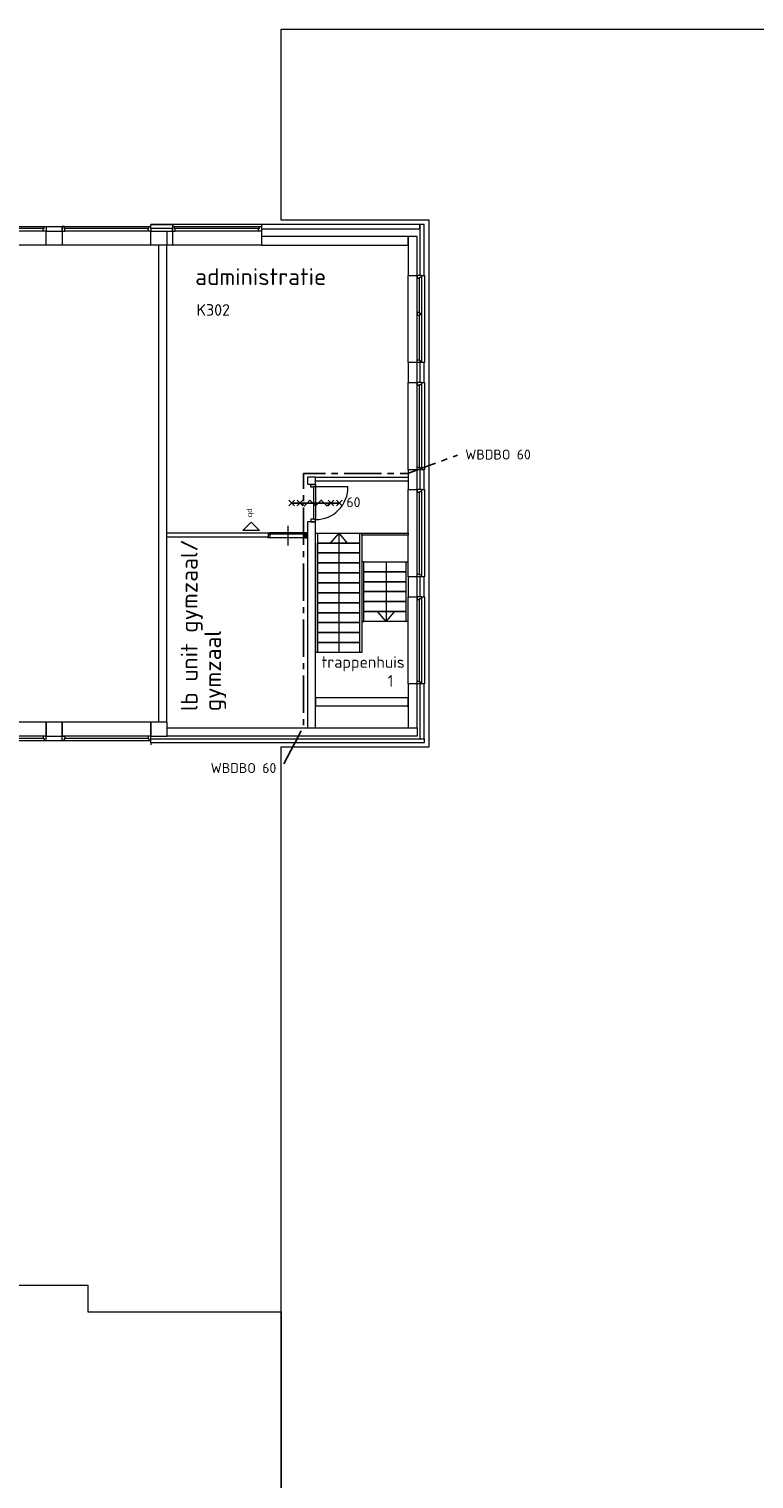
# Model space of a CAD drawing. Header units: millimetres. Extents: x -126050 to 29524, y -41406 to 36511.
# Tile 4 of 14: x -107838 to -89625, y 96 to 36511. Entities that reach past the tile are written whole.
import ezdxf

# ---------------------------------------------------------------- set-up
doc = ezdxf.new("R2010")
doc.units = ezdxf.units.MM
doc.header["$LTSCALE"] = 100
doc.linetypes.add('B0202', pattern=[28.125, 18.75, -3.125, 3.125, -3.125])
doc.layers.add('AL32----_Binnenkoz', color=7, linetype='Continuous', lineweight=5)
doc.layers.add('None', color=7, linetype='Continuous', lineweight=5)
for name, color, linetype in [('AL65_BEVEILIGING', 1, 'Continuous'), ('AT1A_TEKST', 2, 'Continuous'), ('br.compartimentering', 4, 'B0202')]:
    doc.layers.add(name, color=color, linetype=linetype)
doc.styles.add('03_100', font='isocpeur.ttf')
doc.styles.add('Tekton Plus Regular', font='isocpeur.ttf')

# ---------------------------------------------------------------- blocks, each defined once
blk = doc.blocks.new('Group')
at = {"color": 8, "linetype": 'Continuous', "lineweight": 5}
blk.add_wipeout([(-37214, 7805), (-56383, 7805), (-56383, 5720), (-56169, 5720), (-37214, 5720)], dxfattribs=at).dxf.layer = 'None'
at = {"layer": 'None', "color": 8, "linetype": 'Continuous', "lineweight": 5}
blk.add_lwpolyline([(-37214, 7805), (-56383, 7805), (-56383, 5720), (-56169, 5720), (-37214, 5720)], close=True, dxfattribs=at)
at = {"color": 8, "linetype": 'Continuous', "lineweight": 15}
for points in [[(-38289, 7805), (-38214, 7805), (-38214, 5720), (-38289, 5720)], [(-37289, 7805), (-37214, 7805), (-37214, 5720), (-37289, 5720)]]:
    blk.add_wipeout(points, dxfattribs=at).dxf.layer = 'None'
at = {"layer": 'None', "color": 8, "linetype": 'Continuous', "lineweight": 15}
for points in [[(-38289, 7805), (-38214, 7805), (-38214, 5720), (-38289, 5720)], [(-37289, 7805), (-37214, 7805), (-37214, 5720), (-37289, 5720)]]:
    blk.add_lwpolyline(points, close=True, dxfattribs=at)
at = {"color": 8, "linetype": 'Continuous', "lineweight": 5}
blk.add_wipeout([(-56469, 9008), (-55969, 9008), (-55969, 21808), (-39859, 21808), (-39859, 8105), (-37214, 8105), (-36914, 8105), (-36914, 7805), (-36914, 7435), (-32059, 7435), (-32059, 4222), (-32059, -3230), (-39014, -3230), (-39014, -3235), (-39014, -3530), (-53424, -3530), (-53424, -3230), (-53276, -3230), (-53276, -515), (-53414, -515), (-53414, 5720), (-56346, 5720), (-56383, 5720), (-56383, 7805), (-56346, 7805), (-56346, 7808), (-56469, 7808)], dxfattribs=at).dxf.layer = 'None'
at = {"layer": 'None', "color": 8, "linetype": 'Continuous', "lineweight": 5}
blk.add_lwpolyline([(-39859, 8105), (-37214, 8105), (-36914, 8105), (-36914, 7805), (-36914, 7435), (-32059, 7435), (-32059, 4222), (-32059, -3230)], dxfattribs=at)
blk = doc.blocks.new('Group-2')
at = {"layer": 'None', "color": 140, "linetype": 'Continuous', "lineweight": 15}
for q in [(-30831, 26730), (-30392, 26730)]:
    blk.add_line((-30612, 26990), q, dxfattribs=at)
blk = doc.blocks.new('Group-3')
at = {"layer": 'None', "color": 140, "linetype": 'Continuous', "lineweight": 15}
for q in [(-29641, 25030), (-29202, 25030)]:
    blk.add_line((-29422, 24769), q, dxfattribs=at)
blk = doc.blocks.new('Group-4')
at = {"color": 8, "linetype": 'Continuous', "lineweight": 5}
for points in [[(-31144, 26990), (-30079, 26990), (-30079, 26740), (-31144, 26740)], [(-29979, 26269), (-30029, 26269), (-30029, 24769), (-29979, 24769)]]:
    blk.add_wipeout(points, dxfattribs=at).dxf.layer = 'None'
at = {"layer": 'None', "color": 8, "linetype": 'Continuous', "lineweight": 5}
blk.add_line((-30612, 26990), (-30612, 23990), dxfattribs=at)
for points in [[(-31144, 26990), (-30079, 26990), (-30079, 26740), (-31144, 26740)], [(-29979, 26269), (-30029, 26269), (-30029, 24769), (-29979, 24769)]]:
    blk.add_lwpolyline(points, close=True, dxfattribs=at)
at = {"layer": 'None', "color": 7}
blk.add_blockref('Group-2', (0, 0), dxfattribs=at)
at = {"color": 8, "linetype": 'Continuous', "lineweight": 5}
for points in [[(-31194, 26990), (-31144, 26990), (-31144, 23990), (-31194, 23990)], [(-29981, 25019), (-28916, 25019), (-28916, 24769), (-29981, 24769)]]:
    blk.add_wipeout(points, dxfattribs=at).dxf.layer = 'None'
at = {"layer": 'None', "color": 8, "linetype": 'Continuous', "lineweight": 5}
blk.add_line((-29422, 26269), (-29422, 24769), dxfattribs=at)
for points in [[(-31194, 26990), (-31144, 26990), (-31144, 23990), (-31194, 23990)], [(-31144, 26740), (-30079, 26740), (-30079, 26490), (-31144, 26490)], [(-31144, 26490), (-30079, 26490), (-30079, 26240), (-31144, 26240)], [(-31144, 26240), (-30079, 26240), (-30079, 25990), (-31144, 25990)], [(-31144, 25990), (-30079, 25990), (-30079, 25740), (-31144, 25740)], [(-31144, 25740), (-30079, 25740), (-30079, 25490), (-31144, 25490)], [(-31144, 25490), (-30079, 25490), (-30079, 25240), (-31144, 25240)], [(-31144, 25240), (-30079, 25240), (-30079, 24990), (-31144, 24990)], [(-31144, 24990), (-30079, 24990), (-30079, 24740), (-31144, 24740)], [(-29981, 25019), (-28916, 25019), (-28916, 24769), (-29981, 24769)], [(-31144, 24740), (-30079, 24740), (-30079, 24490), (-31144, 24490)], [(-31144, 24490), (-30079, 24490), (-30079, 24240), (-31144, 24240)], [(-31144, 24240), (-30079, 24240), (-30079, 23990), (-31144, 23990)]]:
    blk.add_lwpolyline(points, close=True, dxfattribs=at)
at = {"layer": 'None', "color": 7}
blk.add_blockref('Group-3', (0, 0), dxfattribs=at)
at = {"color": 8, "linetype": 'Continuous', "lineweight": 5}
blk.add_wipeout([(-30079, 26990), (-30029, 26990), (-30029, 23990), (-30079, 23990)], dxfattribs=at).dxf.layer = 'None'
at = {"layer": 'None', "color": 8, "linetype": 'Continuous', "lineweight": 5}
for points in [[(-30079, 26990), (-30029, 26990), (-30029, 23990), (-30079, 23990)], [(-29981, 26269), (-28916, 26269), (-28916, 26019), (-29981, 26019)], [(-29981, 26019), (-28916, 26019), (-28916, 25769), (-29981, 25769)], [(-29981, 25769), (-28916, 25769), (-28916, 25519), (-29981, 25519)], [(-29981, 25519), (-28916, 25519), (-28916, 25269), (-29981, 25269)], [(-29981, 25269), (-28916, 25269), (-28916, 25019), (-29981, 25019)]]:
    blk.add_lwpolyline(points, close=True, dxfattribs=at)
at = {"color": 8, "linetype": 'Continuous', "lineweight": 5}
blk.add_wipeout([(-28916, 26268), (-28864, 26268), (-28864, 24769), (-28916, 24769)], dxfattribs=at).dxf.layer = 'None'
at = {"layer": 'None', "color": 8, "linetype": 'Continuous', "lineweight": 5}
blk.add_lwpolyline([(-28916, 26268), (-28864, 26268), (-28864, 24769), (-28916, 24769)], close=True, dxfattribs=at)
blk = doc.blocks.new('Group-16')
at = {"color": 8, "linetype": 'Continuous', "lineweight": 5}
blk.add_wipeout([(-40194, 34688), (-37964, 34688), (-37964, 34574), (-40194, 34574)], dxfattribs=at).dxf.layer = 'None'
at = {"layer": 'None', "color": 8, "linetype": 'Continuous', "lineweight": 5}
blk.add_lwpolyline([(-40194, 34688), (-37964, 34688), (-37964, 34574), (-40194, 34574)], close=True, dxfattribs=at)
at = {"color": 8, "linetype": 'Continuous', "lineweight": 5}
blk.add_wipeout([(-40194, 34688), (-37964, 34688), (-37964, 34574), (-40194, 34574)], dxfattribs=at).dxf.layer = 'None'
at = {"layer": 'None', "color": 8, "linetype": 'Continuous', "lineweight": 5}
blk.add_lwpolyline([(-40194, 34688), (-37964, 34688), (-37964, 34574), (-40194, 34574)], close=True, dxfattribs=at)
at = {"color": 140, "linetype": 'Continuous', "lineweight": 15}
for points in [[(-40194, 34688), (-40194, 34574), (-40126, 34574), (-40126, 34638), (-40146, 34638), (-40146, 34688)], [(-37964, 34688), (-37964, 34574), (-38033, 34574), (-38033, 34638), (-38012, 34638), (-38012, 34688)]]:
    blk.add_wipeout(points, dxfattribs=at).dxf.layer = 'None'
at = {"layer": 'None', "color": 8, "linetype": 'Continuous', "lineweight": 5}
blk.add_line((-38033, 34638), (-40146, 34638), dxfattribs=at)
at = {"layer": 'None', "color": 140, "linetype": 'Continuous', "lineweight": 15}
for points in [[(-40194, 34688), (-40194, 34574), (-40126, 34574), (-40126, 34638), (-40146, 34638), (-40146, 34688)], [(-37964, 34688), (-37964, 34574), (-38033, 34574), (-38033, 34638), (-38012, 34638), (-38012, 34688)]]:
    blk.add_lwpolyline(points, close=True, dxfattribs=at)
blk = doc.blocks.new('Group-17')
at = {"color": 8, "linetype": 'Continuous', "lineweight": 5}
blk.add_wipeout([(-40194, 34688), (-37964, 34688), (-37964, 34220), (-40194, 34220)], dxfattribs=at).dxf.layer = 'None'
at = {"layer": 'None', "color": 8, "linetype": 'Continuous', "lineweight": 5}
blk.add_lwpolyline([(-40194, 34688), (-37964, 34688), (-37964, 34220), (-40194, 34220)], close=True, dxfattribs=at)
at = {"color": 140, "linetype": 'Continuous', "lineweight": 15}
blk.add_wipeout([(-40599, 34573), (-40194, 34573), (-40194, 34220), (-40599, 34220)], dxfattribs=at).dxf.layer = 'None'
at = {"layer": 'None', "color": 140, "linetype": 'Continuous', "lineweight": 15}
blk.add_lwpolyline([(-40599, 34573), (-40194, 34573), (-40194, 34220), (-40599, 34220)], close=True, dxfattribs=at)
at = {"layer": 'None', "color": 7}
blk.add_blockref('Group-16', (0, 0), dxfattribs=at)
at = {"layer": 'None', "color": 140, "linetype": 'Continuous', "lineweight": 15}
blk.add_line((-40599, 34687), (-40194, 34687), dxfattribs=at)
blk = doc.blocks.new('Group-18')
at = {"color": 8, "linetype": 'Continuous', "lineweight": 5}
blk.add_wipeout([(-37559, 34688), (-35329, 34688), (-35329, 34574), (-37559, 34574)], dxfattribs=at).dxf.layer = 'None'
at = {"layer": 'None', "color": 8, "linetype": 'Continuous', "lineweight": 5}
blk.add_lwpolyline([(-37559, 34688), (-35329, 34688), (-35329, 34574), (-37559, 34574)], close=True, dxfattribs=at)
at = {"color": 8, "linetype": 'Continuous', "lineweight": 5}
blk.add_wipeout([(-37559, 34688), (-35329, 34688), (-35329, 34574), (-37559, 34574)], dxfattribs=at).dxf.layer = 'None'
at = {"layer": 'None', "color": 8, "linetype": 'Continuous', "lineweight": 5}
blk.add_lwpolyline([(-37559, 34688), (-35329, 34688), (-35329, 34574), (-37559, 34574)], close=True, dxfattribs=at)
at = {"color": 140, "linetype": 'Continuous', "lineweight": 15}
for points in [[(-37559, 34688), (-37559, 34574), (-37491, 34574), (-37491, 34638), (-37511, 34638), (-37511, 34688)], [(-35329, 34688), (-35329, 34574), (-35398, 34574), (-35398, 34638), (-35377, 34638), (-35377, 34688)]]:
    blk.add_wipeout(points, dxfattribs=at).dxf.layer = 'None'
at = {"layer": 'None', "color": 8, "linetype": 'Continuous', "lineweight": 5}
blk.add_line((-35398, 34638), (-37511, 34638), dxfattribs=at)
at = {"layer": 'None', "color": 140, "linetype": 'Continuous', "lineweight": 15}
for points in [[(-37559, 34688), (-37559, 34574), (-37491, 34574), (-37491, 34638), (-37511, 34638), (-37511, 34688)], [(-35329, 34688), (-35329, 34574), (-35398, 34574), (-35398, 34638), (-35377, 34638), (-35377, 34688)]]:
    blk.add_lwpolyline(points, close=True, dxfattribs=at)
blk = doc.blocks.new('Group-19')
at = {"color": 8, "linetype": 'Continuous', "lineweight": 5}
blk.add_wipeout([(-37559, 34688), (-35329, 34688), (-35329, 34220), (-37559, 34220)], dxfattribs=at).dxf.layer = 'None'
at = {"layer": 'None', "color": 8, "linetype": 'Continuous', "lineweight": 5}
blk.add_lwpolyline([(-37559, 34688), (-35329, 34688), (-35329, 34220), (-37559, 34220)], close=True, dxfattribs=at)
at = {"color": 140, "linetype": 'Continuous', "lineweight": 15}
blk.add_wipeout([(-37964, 34573), (-37559, 34573), (-37559, 34220), (-37964, 34220)], dxfattribs=at).dxf.layer = 'None'
at = {"layer": 'None', "color": 140, "linetype": 'Continuous', "lineweight": 15}
blk.add_lwpolyline([(-37964, 34573), (-37559, 34573), (-37559, 34220), (-37964, 34220)], close=True, dxfattribs=at)
at = {"layer": 'None', "color": 7}
blk.add_blockref('Group-18', (0, 0), dxfattribs=at)
at = {"layer": 'None', "color": 140, "linetype": 'Continuous', "lineweight": 15}
blk.add_line((-37964, 34687), (-37559, 34687), dxfattribs=at)
blk = doc.blocks.new('Group-31')
at = {"color": 8, "linetype": 'Continuous', "lineweight": 5}
blk.add_wipeout([(-40194, 21778), (-37964, 21778), (-37964, 21892), (-40194, 21892)], dxfattribs=at).dxf.layer = 'None'
at = {"layer": 'None', "color": 8, "linetype": 'Continuous', "lineweight": 5}
blk.add_lwpolyline([(-40194, 21778), (-37964, 21778), (-37964, 21892), (-40194, 21892)], close=True, dxfattribs=at)
at = {"color": 8, "linetype": 'Continuous', "lineweight": 5}
blk.add_wipeout([(-40194, 21778), (-37964, 21778), (-37964, 21892), (-40194, 21892)], dxfattribs=at).dxf.layer = 'None'
at = {"layer": 'None', "color": 8, "linetype": 'Continuous', "lineweight": 5}
blk.add_lwpolyline([(-40194, 21778), (-37964, 21778), (-37964, 21892), (-40194, 21892)], close=True, dxfattribs=at)
at = {"color": 140, "linetype": 'Continuous', "lineweight": 15}
for points in [[(-40194, 21778), (-40194, 21892), (-40126, 21892), (-40126, 21828), (-40146, 21828), (-40146, 21778)], [(-37964, 21778), (-37964, 21892), (-38033, 21892), (-38033, 21828), (-38012, 21828), (-38012, 21778)]]:
    blk.add_wipeout(points, dxfattribs=at).dxf.layer = 'None'
at = {"layer": 'None', "color": 8, "linetype": 'Continuous', "lineweight": 5}
blk.add_line((-38033, 21828), (-40146, 21828), dxfattribs=at)
at = {"layer": 'None', "color": 140, "linetype": 'Continuous', "lineweight": 15}
for points in [[(-40194, 21778), (-40194, 21892), (-40126, 21892), (-40126, 21828), (-40146, 21828), (-40146, 21778)], [(-37964, 21778), (-37964, 21892), (-38033, 21892), (-38033, 21828), (-38012, 21828), (-38012, 21778)]]:
    blk.add_lwpolyline(points, close=True, dxfattribs=at)
blk = doc.blocks.new('Group-32')
at = {"color": 8, "linetype": 'Continuous', "lineweight": 5}
blk.add_wipeout([(-40194, 21778), (-37964, 21778), (-37964, 22245), (-40194, 22245)], dxfattribs=at).dxf.layer = 'None'
at = {"layer": 'None', "color": 8, "linetype": 'Continuous', "lineweight": 5}
blk.add_lwpolyline([(-40194, 21778), (-37964, 21778), (-37964, 22245), (-40194, 22245)], close=True, dxfattribs=at)
at = {"color": 140, "linetype": 'Continuous', "lineweight": 15}
blk.add_wipeout([(-40599, 21892), (-40194, 21892), (-40194, 22245), (-40599, 22245)], dxfattribs=at).dxf.layer = 'None'
at = {"layer": 'None', "color": 140, "linetype": 'Continuous', "lineweight": 15}
blk.add_lwpolyline([(-40599, 21892), (-40194, 21892), (-40194, 22245), (-40599, 22245)], close=True, dxfattribs=at)
at = {"layer": 'None', "color": 7}
blk.add_blockref('Group-31', (0, 0), dxfattribs=at)
at = {"layer": 'None', "color": 140, "linetype": 'Continuous', "lineweight": 15}
blk.add_line((-40599, 21778), (-40194, 21778), dxfattribs=at)
blk = doc.blocks.new('Group-33')
at = {"color": 8, "linetype": 'Continuous', "lineweight": 5}
blk.add_wipeout([(-37559, 21778), (-35329, 21778), (-35329, 21892), (-37559, 21892)], dxfattribs=at).dxf.layer = 'None'
at = {"layer": 'None', "color": 8, "linetype": 'Continuous', "lineweight": 5}
blk.add_lwpolyline([(-37559, 21778), (-35329, 21778), (-35329, 21892), (-37559, 21892)], close=True, dxfattribs=at)
at = {"color": 8, "linetype": 'Continuous', "lineweight": 5}
blk.add_wipeout([(-37559, 21778), (-35329, 21778), (-35329, 21892), (-37559, 21892)], dxfattribs=at).dxf.layer = 'None'
at = {"layer": 'None', "color": 8, "linetype": 'Continuous', "lineweight": 5}
blk.add_lwpolyline([(-37559, 21778), (-35329, 21778), (-35329, 21892), (-37559, 21892)], close=True, dxfattribs=at)
at = {"color": 140, "linetype": 'Continuous', "lineweight": 15}
for points in [[(-37559, 21778), (-37559, 21892), (-37491, 21892), (-37491, 21828), (-37511, 21828), (-37511, 21778)], [(-35329, 21778), (-35329, 21892), (-35398, 21892), (-35398, 21828), (-35377, 21828), (-35377, 21778)]]:
    blk.add_wipeout(points, dxfattribs=at).dxf.layer = 'None'
at = {"layer": 'None', "color": 8, "linetype": 'Continuous', "lineweight": 5}
blk.add_line((-35398, 21828), (-37511, 21828), dxfattribs=at)
at = {"layer": 'None', "color": 140, "linetype": 'Continuous', "lineweight": 15}
for points in [[(-37559, 21778), (-37559, 21892), (-37491, 21892), (-37491, 21828), (-37511, 21828), (-37511, 21778)], [(-35329, 21778), (-35329, 21892), (-35398, 21892), (-35398, 21828), (-35377, 21828), (-35377, 21778)]]:
    blk.add_lwpolyline(points, close=True, dxfattribs=at)
blk = doc.blocks.new('Group-34')
at = {"color": 8, "linetype": 'Continuous', "lineweight": 5}
blk.add_wipeout([(-37559, 21778), (-35329, 21778), (-35329, 22245), (-37559, 22245)], dxfattribs=at).dxf.layer = 'None'
at = {"layer": 'None', "color": 8, "linetype": 'Continuous', "lineweight": 5}
blk.add_lwpolyline([(-37559, 21778), (-35329, 21778), (-35329, 22245), (-37559, 22245)], close=True, dxfattribs=at)
at = {"color": 140, "linetype": 'Continuous', "lineweight": 15}
blk.add_wipeout([(-37964, 21892), (-37559, 21892), (-37559, 22245), (-37964, 22245)], dxfattribs=at).dxf.layer = 'None'
at = {"layer": 'None', "color": 140, "linetype": 'Continuous', "lineweight": 15}
blk.add_lwpolyline([(-37964, 21892), (-37559, 21892), (-37559, 22245), (-37964, 22245)], close=True, dxfattribs=at)
at = {"layer": 'None', "color": 7}
blk.add_blockref('Group-33', (0, 0), dxfattribs=at)
at = {"layer": 'None', "color": 140, "linetype": 'Continuous', "lineweight": 15}
blk.add_line((-37964, 21778), (-37559, 21778), dxfattribs=at)
blk = doc.blocks.new('Group-35')
at = {"color": 140, "linetype": 'Continuous', "lineweight": 15}
blk.add_wipeout([(-35329, 21892), (-34924, 21892), (-34924, 22245), (-35329, 22245)], dxfattribs=at).dxf.layer = 'None'
at = {"layer": 'None', "color": 140, "linetype": 'Continuous', "lineweight": 15}
blk.add_lwpolyline([(-35329, 21892), (-34924, 21892), (-34924, 22245), (-35329, 22245)], close=True, dxfattribs=at)
blk = doc.blocks.new('Group-36')
at = {"color": 8, "linetype": 'Continuous', "lineweight": 5}
blk.add_wipeout([(-34784, 34688), (-32554, 34688), (-32554, 34574), (-34784, 34574)], dxfattribs=at).dxf.layer = 'None'
at = {"layer": 'None', "color": 8, "linetype": 'Continuous', "lineweight": 5}
blk.add_lwpolyline([(-34784, 34688), (-32554, 34688), (-32554, 34574), (-34784, 34574)], close=True, dxfattribs=at)
at = {"color": 8, "linetype": 'Continuous', "lineweight": 5}
blk.add_wipeout([(-34784, 34688), (-32554, 34688), (-32554, 34574), (-34784, 34574)], dxfattribs=at).dxf.layer = 'None'
at = {"layer": 'None', "color": 8, "linetype": 'Continuous', "lineweight": 5}
blk.add_lwpolyline([(-34784, 34688), (-32554, 34688), (-32554, 34574), (-34784, 34574)], close=True, dxfattribs=at)
at = {"color": 140, "linetype": 'Continuous', "lineweight": 15}
for points in [[(-34784, 34688), (-34784, 34574), (-34716, 34574), (-34716, 34638), (-34736, 34638), (-34736, 34688)], [(-32554, 34688), (-32554, 34574), (-32623, 34574), (-32623, 34638), (-32602, 34638), (-32602, 34688)]]:
    blk.add_wipeout(points, dxfattribs=at).dxf.layer = 'None'
at = {"layer": 'None', "color": 8, "linetype": 'Continuous', "lineweight": 5}
blk.add_line((-32623, 34638), (-34736, 34638), dxfattribs=at)
at = {"layer": 'None', "color": 140, "linetype": 'Continuous', "lineweight": 15}
for points in [[(-34784, 34688), (-34784, 34574), (-34716, 34574), (-34716, 34638), (-34736, 34638), (-34736, 34688)], [(-32554, 34688), (-32554, 34574), (-32623, 34574), (-32623, 34638), (-32602, 34638), (-32602, 34688)]]:
    blk.add_lwpolyline(points, close=True, dxfattribs=at)
blk = doc.blocks.new('Group-37')
at = {"color": 8, "linetype": 'Continuous', "lineweight": 5}
blk.add_wipeout([(-28864, 33460), (-28458, 33460), (-28458, 31270), (-28864, 31270)], dxfattribs=at).dxf.layer = 'None'
at = {"layer": 'None', "color": 8, "linetype": 'Continuous', "lineweight": 5}
blk.add_lwpolyline([(-28864, 33460), (-28458, 33460), (-28458, 31270), (-28864, 31270)], close=True, dxfattribs=at)
at = {"color": 8, "linetype": 'Continuous', "lineweight": 5}
blk.add_wipeout([(-28644, 33460), (-28530, 33460), (-28530, 31270), (-28644, 31270)], dxfattribs=at).dxf.layer = 'None'
at = {"layer": 'None', "color": 8, "linetype": 'Continuous', "lineweight": 5}
blk.add_lwpolyline([(-28644, 33460), (-28530, 33460), (-28530, 31270), (-28644, 31270)], close=True, dxfattribs=at)
at = {"color": 8, "linetype": 'Continuous', "lineweight": 5}
blk.add_wipeout([(-28644, 33460), (-28530, 33460), (-28530, 31270), (-28644, 31270)], dxfattribs=at).dxf.layer = 'None'
at = {"layer": 'None', "color": 8, "linetype": 'Continuous', "lineweight": 5}
blk.add_lwpolyline([(-28644, 33460), (-28530, 33460), (-28530, 31270), (-28644, 31270)], close=True, dxfattribs=at)
at = {"color": 140, "linetype": 'Continuous', "lineweight": 15}
for points in [[(-28530, 33460), (-28644, 33460), (-28644, 33393), (-28580, 33393), (-28580, 33413), (-28530, 33413)], [(-28530, 31270), (-28644, 31270), (-28644, 31337), (-28580, 31337), (-28580, 31317), (-28530, 31317)]]:
    blk.add_wipeout(points, dxfattribs=at).dxf.layer = 'None'
at = {"layer": 'None', "color": 8, "linetype": 'Continuous', "lineweight": 5}
blk.add_line((-28580, 31337), (-28580, 33413), dxfattribs=at)
at = {"layer": 'None', "color": 140, "linetype": 'Continuous', "lineweight": 15}
for points in [[(-28530, 33460), (-28644, 33460), (-28644, 33393), (-28580, 33393), (-28580, 33413), (-28530, 33413)], [(-28530, 31270), (-28644, 31270), (-28644, 31337), (-28580, 31337), (-28580, 31317), (-28530, 31317)]]:
    blk.add_lwpolyline(points, close=True, dxfattribs=at)
at = {"color": 140, "linetype": 'Continuous', "lineweight": 15}
blk.add_wipeout([(-28530, 32480), (-28530, 32507), (-28580, 32507), (-28580, 32527), (-28644, 32527), (-28644, 32460), (-28580, 32460), (-28580, 32480)], dxfattribs=at).dxf.layer = 'None'
at = {"layer": 'None', "color": 140, "linetype": 'Continuous', "lineweight": 15}
blk.add_lwpolyline([(-28530, 32480), (-28530, 32507), (-28580, 32507), (-28580, 32527), (-28644, 32527), (-28644, 32460), (-28580, 32460), (-28580, 32480)], close=True, dxfattribs=at)
blk = doc.blocks.new('Group-38')
at = {"color": 8, "linetype": 'Continuous', "lineweight": 5}
blk.add_wipeout([(-28644, 30770), (-28530, 30770), (-28530, 28580), (-28644, 28580)], dxfattribs=at).dxf.layer = 'None'
at = {"layer": 'None', "color": 8, "linetype": 'Continuous', "lineweight": 5}
blk.add_lwpolyline([(-28644, 30770), (-28530, 30770), (-28530, 28580), (-28644, 28580)], close=True, dxfattribs=at)
at = {"color": 8, "linetype": 'Continuous', "lineweight": 5}
blk.add_wipeout([(-28644, 30770), (-28530, 30770), (-28530, 28580), (-28644, 28580)], dxfattribs=at).dxf.layer = 'None'
at = {"layer": 'None', "color": 8, "linetype": 'Continuous', "lineweight": 5}
blk.add_lwpolyline([(-28644, 30770), (-28530, 30770), (-28530, 28580), (-28644, 28580)], close=True, dxfattribs=at)
at = {"color": 140, "linetype": 'Continuous', "lineweight": 15}
for points in [[(-28530, 30770), (-28644, 30770), (-28644, 30703), (-28580, 30703), (-28580, 30723), (-28530, 30723)], [(-28530, 28580), (-28644, 28580), (-28644, 28647), (-28580, 28647), (-28580, 28627), (-28530, 28627)]]:
    blk.add_wipeout(points, dxfattribs=at).dxf.layer = 'None'
at = {"layer": 'None', "color": 8, "linetype": 'Continuous', "lineweight": 5}
blk.add_line((-28580, 28647), (-28580, 30723), dxfattribs=at)
at = {"layer": 'None', "color": 140, "linetype": 'Continuous', "lineweight": 15}
for points in [[(-28530, 30770), (-28644, 30770), (-28644, 30703), (-28580, 30703), (-28580, 30723), (-28530, 30723)], [(-28530, 28580), (-28644, 28580), (-28644, 28647), (-28580, 28647), (-28580, 28627), (-28530, 28627)]]:
    blk.add_lwpolyline(points, close=True, dxfattribs=at)
blk = doc.blocks.new('Group-39')
at = {"color": 8, "linetype": 'Continuous', "lineweight": 5}
blk.add_wipeout([(-28864, 30770), (-28458, 30770), (-28458, 28580), (-28864, 28580)], dxfattribs=at).dxf.layer = 'None'
at = {"layer": 'None', "color": 8, "linetype": 'Continuous', "lineweight": 5}
blk.add_lwpolyline([(-28864, 30770), (-28458, 30770), (-28458, 28580), (-28864, 28580)], close=True, dxfattribs=at)
at = {"layer": 'None', "color": 7}
blk.add_blockref('Group-38', (0, 0), dxfattribs=at)
blk = doc.blocks.new('Group-40')
at = {"color": 8, "linetype": 'Continuous', "lineweight": 5}
blk.add_wipeout([(-28644, 28080), (-28530, 28080), (-28530, 25890), (-28644, 25890)], dxfattribs=at).dxf.layer = 'None'
at = {"layer": 'None', "color": 8, "linetype": 'Continuous', "lineweight": 5}
blk.add_lwpolyline([(-28644, 28080), (-28530, 28080), (-28530, 25890), (-28644, 25890)], close=True, dxfattribs=at)
at = {"color": 8, "linetype": 'Continuous', "lineweight": 5}
blk.add_wipeout([(-28644, 28080), (-28530, 28080), (-28530, 25890), (-28644, 25890)], dxfattribs=at).dxf.layer = 'None'
at = {"layer": 'None', "color": 8, "linetype": 'Continuous', "lineweight": 5}
blk.add_lwpolyline([(-28644, 28080), (-28530, 28080), (-28530, 25890), (-28644, 25890)], close=True, dxfattribs=at)
at = {"color": 140, "linetype": 'Continuous', "lineweight": 15}
for points in [[(-28530, 28080), (-28644, 28080), (-28644, 28013), (-28580, 28013), (-28580, 28033), (-28530, 28033)], [(-28530, 25890), (-28644, 25890), (-28644, 25957), (-28580, 25957), (-28580, 25937), (-28530, 25937)]]:
    blk.add_wipeout(points, dxfattribs=at).dxf.layer = 'None'
at = {"layer": 'None', "color": 8, "linetype": 'Continuous', "lineweight": 5}
blk.add_line((-28580, 25957), (-28580, 28033), dxfattribs=at)
at = {"layer": 'None', "color": 140, "linetype": 'Continuous', "lineweight": 15}
for points in [[(-28530, 28080), (-28644, 28080), (-28644, 28013), (-28580, 28013), (-28580, 28033), (-28530, 28033)], [(-28530, 25890), (-28644, 25890), (-28644, 25957), (-28580, 25957), (-28580, 25937), (-28530, 25937)]]:
    blk.add_lwpolyline(points, close=True, dxfattribs=at)
blk = doc.blocks.new('Group-41')
at = {"color": 8, "linetype": 'Continuous', "lineweight": 5}
blk.add_wipeout([(-28864, 28080), (-28458, 28080), (-28458, 25890), (-28864, 25890)], dxfattribs=at).dxf.layer = 'None'
at = {"layer": 'None', "color": 8, "linetype": 'Continuous', "lineweight": 5}
blk.add_lwpolyline([(-28864, 28080), (-28458, 28080), (-28458, 25890), (-28864, 25890)], close=True, dxfattribs=at)
at = {"layer": 'None', "color": 7}
blk.add_blockref('Group-40', (0, 0), dxfattribs=at)
blk = doc.blocks.new('Group-42')
at = {"color": 8, "linetype": 'Continuous', "lineweight": 5}
blk.add_wipeout([(-28644, 25390), (-28530, 25390), (-28530, 23200), (-28644, 23200)], dxfattribs=at).dxf.layer = 'None'
at = {"layer": 'None', "color": 8, "linetype": 'Continuous', "lineweight": 5}
blk.add_lwpolyline([(-28644, 25390), (-28530, 25390), (-28530, 23200), (-28644, 23200)], close=True, dxfattribs=at)
at = {"color": 8, "linetype": 'Continuous', "lineweight": 5}
blk.add_wipeout([(-28644, 25390), (-28530, 25390), (-28530, 23200), (-28644, 23200)], dxfattribs=at).dxf.layer = 'None'
at = {"layer": 'None', "color": 8, "linetype": 'Continuous', "lineweight": 5}
blk.add_lwpolyline([(-28644, 25390), (-28530, 25390), (-28530, 23200), (-28644, 23200)], close=True, dxfattribs=at)
at = {"color": 140, "linetype": 'Continuous', "lineweight": 15}
for points in [[(-28530, 25390), (-28644, 25390), (-28644, 25323), (-28580, 25323), (-28580, 25343), (-28530, 25343)], [(-28530, 23200), (-28644, 23200), (-28644, 23267), (-28580, 23267), (-28580, 23247), (-28530, 23247)]]:
    blk.add_wipeout(points, dxfattribs=at).dxf.layer = 'None'
at = {"layer": 'None', "color": 8, "linetype": 'Continuous', "lineweight": 5}
blk.add_line((-28580, 23267), (-28580, 25343), dxfattribs=at)
at = {"layer": 'None', "color": 140, "linetype": 'Continuous', "lineweight": 15}
for points in [[(-28530, 25390), (-28644, 25390), (-28644, 25323), (-28580, 25323), (-28580, 25343), (-28530, 25343)], [(-28530, 23200), (-28644, 23200), (-28644, 23267), (-28580, 23267), (-28580, 23247), (-28530, 23247)]]:
    blk.add_lwpolyline(points, close=True, dxfattribs=at)
blk = doc.blocks.new('Group-43')
at = {"color": 8, "linetype": 'Continuous', "lineweight": 5}
blk.add_wipeout([(-28864, 25390), (-28458, 25390), (-28458, 23200), (-28864, 23200)], dxfattribs=at).dxf.layer = 'None'
at = {"layer": 'None', "color": 8, "linetype": 'Continuous', "lineweight": 5}
blk.add_lwpolyline([(-28864, 25390), (-28458, 25390), (-28458, 23200), (-28864, 23200)], close=True, dxfattribs=at)
at = {"layer": 'None', "color": 7}
blk.add_blockref('Group-42', (0, 0), dxfattribs=at)
blk = doc.blocks.new('Group-44')
at = {"layer": 'None', "color": 140, "linetype": 'Continuous', "lineweight": 15}
for p, q in [((-29074, 27240), (-28864, 27450)), ((-28864, 27450), (-28864, 27030)), ((-29074, 27240), (-28864, 27030))]:
    blk.add_line(p, q, dxfattribs=at)
at = {"color": 8, "linetype": 'Continuous', "lineweight": 5}
blk.add_wipeout([(-29423, 27114), (-29224, 27114), (-29224, 27343), (-29423, 27343)], dxfattribs=at).dxf.layer = 'None'
at = {"layer": 'None', "color": 8, "insert": (-29423, 27308), "char_height": 141, "attachment_point": 1, "line_spacing_factor": 0.979769, "style": 'Tekton Plus Regular'}
blk.add_mtext('pb', dxfattribs=at)
blk = doc.blocks.new('60min br.w.')
at = {"layer": 'AL65_BEVEILIGING'}
for p, q in [((-671, 71), (-529, -71)), ((-671, -71), (-529, 71)), ((-600, 0), (600, 0)), ((-461, 71), (-319, -71)), ((-461, -71), (-319, 71)), ((319, -71), (461, 71)), ((319, 71), (461, -71)), ((529, -71), (671, 71)), ((529, 71), (671, -71))]:
    blk.add_line(p, q, dxfattribs=at)
blk.add_lwpolyline([(-351, 0), (-280, -71), (-139, 71), (3, -71), (144, 71), (286, -71), (356, 0)], dxfattribs=at)
at = {"layer": 'AL65_BEVEILIGING', "style": '03_100'}
blk.add_text('60', height=250, dxfattribs=at).set_placement((777, -104))

msp = doc.modelspace()

# ---------------------------------------------------------------- block references
at = {"layer": 'None', "color": 7}
for name in ['Group-17', 'Group']:
    msp.add_blockref(name, (-69446, -3138), dxfattribs=at)

# ---------------------------------------------------------------- texts
at = {"layer": 'AT1A_TEKST', "style": '03_100'}
msp.add_text('WBDBO 60', height=250, dxfattribs=at).set_placement((-96879, 25699))

# ---------------------------------------------------------------- wipeouts: each hides what was drawn before it
at = {"color": 140, "linetype": 'Continuous', "lineweight": 15}
for points in [[(-98020, 31602), (-102000, 31602), (-102000, 31492), (-98020, 31492)], [(-104375, 31082), (-104585, 31082), (-104585, 19082), (-104375, 19082)], [(-98310, 31082), (-98310, 31302), (-102000, 31302), (-102000, 31082)]]:
    msp.add_wipeout(points, dxfattribs=at).dxf.layer = 'None'
at = {"color": 43, "linetype": 'Continuous', "lineweight": 9}
msp.add_wipeout([(-103663, 29846), (-100164, 29846), (-100164, 30532), (-103663, 30532)], dxfattribs=at).dxf.layer = 'None'

# ---------------------------------------------------------------- next in the draw order: linework, layer by layer
at = {"layer": 'None', "color": 140, "linetype": 'Continuous', "lineweight": 15}
for points in [[(-98020, 31602), (-102000, 31602), (-102000, 31492), (-98020, 31492)], [(-104375, 31082), (-104585, 31082), (-104585, 19082), (-104375, 19082)], [(-98310, 31082), (-98310, 31302), (-102000, 31302), (-102000, 31082)]]:
    msp.add_lwpolyline(points, close=True, dxfattribs=at)

# ---------------------------------------------------------------- next in the draw order: block references
at = {"layer": 'None', "color": 7}
for name in ['Group-19', 'Group-32']:
    msp.add_blockref(name, (-69446, -3138), dxfattribs=at)

# ---------------------------------------------------------------- next in the draw order: texts
at = {"layer": 'AT1A_TEKST', "style": '03_100'}
msp.add_text('WBDBO 60', height=250, dxfattribs=at).set_placement((-103273, 17826))
at = {"layer": 'None', "color": 43, "insert": (-103663, 30503), "char_height": 422.3, "attachment_point": 1, "line_spacing_factor": 0.837386, "style": 'Tekton Plus Regular'}
msp.add_mtext('administratie', dxfattribs=at)

# ---------------------------------------------------------------- next in the draw order: wipeouts: each hides what was drawn before it
at = {"color": 92, "linetype": 'Continuous', "lineweight": 25}
msp.add_wipeout([(-103630, 29203), (-102622, 29203), (-102622, 29675), (-103630, 29675)], dxfattribs=at).dxf.layer = 'None'

# ---------------------------------------------------------------- next in the draw order: block references
at = {"layer": 'None', "color": 7}
msp.add_blockref('Group-34', (-69446, -3138), dxfattribs=at)

# ---------------------------------------------------------------- next in the draw order: texts
at = {"layer": 'None', "color": 92, "insert": (-103630, 29601), "char_height": 290.2, "attachment_point": 1, "line_spacing_factor": 0.980712, "style": 'Tekton Plus Regular'}
msp.add_mtext('K302', dxfattribs=at)

# ---------------------------------------------------------------- next in the draw order: wipeouts: each hides what was drawn before it
at = {"color": 8, "linetype": 'Continuous', "lineweight": 5}
msp.add_wipeout([(-104230, 31550), (-102000, 31550), (-102000, 31082), (-104230, 31082)], dxfattribs=at).dxf.layer = 'None'
at = {"color": 140, "linetype": 'Continuous', "lineweight": 15}
for points in [[(-98310, 31302), (-98310, 31080), (-98310, 19570), (-98310, 19368), (-98310, 18964), (-98090, 18964), (-98090, 31302)], [(-104375, 23862), (-100840, 23862), (-100840, 23748), (-104375, 23748)]]:
    msp.add_wipeout(points, dxfattribs=at).dxf.layer = 'None'

# ---------------------------------------------------------------- next in the draw order: linework, layer by layer
at = {"layer": 'None', "color": 8, "linetype": 'Continuous', "lineweight": 5}
msp.add_line((-98310, 19482), (-98310, 19682), dxfattribs=at)
msp.add_lwpolyline([(-104230, 31550), (-102000, 31550), (-102000, 31082), (-104230, 31082)], close=True, dxfattribs=at)
at = {"layer": 'None', "color": 140, "linetype": 'Continuous', "lineweight": 15}
for points in [[(-98310, 31302), (-98310, 31080), (-98310, 19570), (-98310, 19368), (-98310, 18964), (-98090, 18964), (-98090, 31302)], [(-104375, 23862), (-100840, 23862), (-100840, 23748), (-104375, 23748)]]:
    msp.add_lwpolyline(points, close=True, dxfattribs=at)

# ---------------------------------------------------------------- next in the draw order: block references
at = {"layer": 'None', "color": 7}
msp.add_blockref('Group-35', (-69446, -3138), dxfattribs=at)

# ---------------------------------------------------------------- next in the draw order: texts
at = {"layer": 'None', "color": 43, "insert": (-104024, 19376), "char_height": 421.63, "attachment_point": 1, "rotation": 90, "line_spacing_factor": 0.838707, "style": 'Tekton Plus Regular'}
msp.add_mtext('lb unit gymzaal/\\Pgymzaal', dxfattribs=at)

# ---------------------------------------------------------------- next in the draw order: linework, layer by layer
at = {"layer": 'None', "color": 8, "linetype": 'Continuous', "lineweight": 5}
msp.add_line((-104775, 18640), (-104775, 18535), dxfattribs=at)

# ---------------------------------------------------------------- next in the draw order: block references
at = {"layer": 'None', "color": 7, "rotation": 270}
msp.add_blockref('Group-44', (-129498, -4950), dxfattribs=at)
at = {"layer": 'None', "color": 7}
msp.add_blockref('Group-4', (-69446, -3138), dxfattribs=at)

# ---------------------------------------------------------------- next in the draw order: wipeouts: each hides what was drawn before it
at = {"color": 140, "linetype": 'Continuous', "lineweight": 15}
for points in [[(-104775, 31435), (-104370, 31435), (-104370, 31082), (-104775, 31082)], [(-100640, 25252), (-98310, 25252), (-98310, 25152), (-100640, 25152)]]:
    msp.add_wipeout(points, dxfattribs=at).dxf.layer = 'None'

# ---------------------------------------------------------------- next in the draw order: linework, layer by layer
at = {"layer": 'None', "color": 8, "linetype": 'Continuous', "lineweight": 5}
msp.add_lwpolyline([(-101505, -6364), (-101505, 18480), (-97785, 18480), (-97785, 31711), (-101505, 31711), (-101505, 36511), (-77345, 36511), (-77345, 3223), (-77345, 2033), (-77345, 1923), (-83276, 1923), (-83276, -8464), (-83575, -8464), (-90535, -8464), (-90535, -7090), (-90535, -6364)], close=True, dxfattribs=at)
at = {"layer": 'None', "color": 140, "linetype": 'Continuous', "lineweight": 15}
for points in [[(-104775, 31435), (-104370, 31435), (-104370, 31082), (-104775, 31082)], [(-100640, 25252), (-98310, 25252), (-98310, 25152), (-100640, 25152)]]:
    msp.add_lwpolyline(points, close=True, dxfattribs=at)

# ---------------------------------------------------------------- next in the draw order: wipeouts: each hides what was drawn before it
at = {"color": 140, "linetype": 'Continuous', "lineweight": 15}
for points in [[(-104370, 31435), (-104230, 31435), (-104230, 31082), (-104370, 31082)], [(-100640, 19712), (-100640, 19512), (-98310, 19512), (-98310, 19712)], [(-104775, 18687), (-97910, 18687), (-97910, 18587), (-104775, 18587)]]:
    msp.add_wipeout(points, dxfattribs=at).dxf.layer = 'None'

# ---------------------------------------------------------------- next in the draw order: linework, layer by layer
at = {"layer": 'None', "color": 140, "linetype": 'Continuous', "lineweight": 15}
for points in [[(-104370, 31435), (-104230, 31435), (-104230, 31082), (-104370, 31082)], [(-100640, 19712), (-100640, 19512), (-98310, 19512), (-98310, 19712)], [(-104775, 18687), (-97910, 18687), (-97910, 18587), (-104775, 18587)]]:
    msp.add_lwpolyline(points, close=True, dxfattribs=at)

# ---------------------------------------------------------------- next in the draw order: block references
at = {"layer": 'None', "color": 7}
msp.add_blockref('Group-36', (-69446, -3138), dxfattribs=at)

# ---------------------------------------------------------------- next in the draw order: wipeouts: each hides what was drawn before it
at = {"color": 140, "linetype": 'Continuous', "lineweight": 15}
msp.add_wipeout([(-97910, 31489), (-97910, 31602), (-98020, 31602), (-98020, 31489), (-98020, 31189), (-98020, 18687), (-97910, 18687)], dxfattribs=at).dxf.layer = 'None'

# ---------------------------------------------------------------- next in the draw order: linework, layer by layer
at = {"layer": 'None', "color": 8, "linetype": 'Continuous', "lineweight": 5}
msp.add_line((-102000, 31602), (-104775, 31602), dxfattribs=at)
at = {"layer": 'None', "color": 140, "linetype": 'Continuous', "lineweight": 15}
msp.add_lwpolyline([(-97910, 31489), (-97910, 31602), (-98020, 31602), (-98020, 31489), (-98020, 31189), (-98020, 18687), (-97910, 18687)], close=True, dxfattribs=at)

# ---------------------------------------------------------------- next in the draw order: block references
at = {"layer": 'None', "color": 7}
for name in ['Group-37', 'Group-39', 'Group-41', 'Group-43']:
    msp.add_blockref(name, (-69446, -3138), dxfattribs=at)

# ---------------------------------------------------------------- next in the draw order: wipeouts: each hides what was drawn before it
at = {"color": 140, "linetype": 'Continuous', "lineweight": 15}
for points in [[(-104775, 31602), (-104230, 31602), (-104230, 31502), (-104775, 31502)], [(-104370, 18964), (-98090, 18964), (-98090, 18754), (-104370, 18754)]]:
    msp.add_wipeout(points, dxfattribs=at).dxf.layer = 'None'

# ---------------------------------------------------------------- next in the draw order: linework, layer by layer
at = {"layer": 'None', "color": 140, "linetype": 'Continuous', "lineweight": 15}
for points in [[(-104775, 31602), (-104230, 31602), (-104230, 31502), (-104775, 31502)], [(-104370, 18964), (-98090, 18964), (-98090, 18754), (-104370, 18754)]]:
    msp.add_lwpolyline(points, close=True, dxfattribs=at)

# ---------------------------------------------------------------- next in the draw order: wipeouts: each hides what was drawn before it
at = {"color": 8, "linetype": 'Continuous', "lineweight": 5}
msp.add_wipeout([(-99475, 23852), (-98310, 23852), (-98310, 23802), (-99475, 23802)], dxfattribs=at).dxf.layer = 'None'

# ---------------------------------------------------------------- next in the draw order: linework, layer by layer
at = {"layer": 'None', "color": 8, "linetype": 'Continuous', "lineweight": 5}
msp.add_lwpolyline([(-99475, 23852), (-98310, 23852), (-98310, 23802), (-99475, 23802)], close=True, dxfattribs=at)

# ---------------------------------------------------------------- next in the draw order: wipeouts: each hides what was drawn before it
at = {"color": 140, "linetype": 'Continuous', "lineweight": 15}
msp.add_wipeout([(-100640, 18964), (-100640, 19086), (-100640, 19499), (-100640, 19705), (-100640, 20107), (-100640, 25252), (-100840, 25252), (-100840, 19499), (-100840, 19086), (-100840, 18964)], dxfattribs=at).dxf.layer = 'None'

# ---------------------------------------------------------------- next in the draw order: linework, layer by layer
at = {"layer": 'None', "color": 140, "linetype": 'Continuous', "lineweight": 15}
msp.add_lwpolyline([(-100640, 18964), (-100640, 19086), (-100640, 19499), (-100640, 19705), (-100640, 20107), (-100640, 25252), (-100840, 25252), (-100840, 19499), (-100840, 19086), (-100840, 18964)], close=True, dxfattribs=at)

# ---------------------------------------------------------------- next in the draw order: texts
at = {"layer": 'None', "color": 92, "insert": (-100491, 20758), "char_height": 290.16, "attachment_point": 1, "line_spacing_factor": 0.980712, "style": 'Tekton Plus Regular'}
msp.add_mtext('trappenhuis\\P         1', dxfattribs=at)

# ---------------------------------------------------------------- next in the draw order: wipeouts: each hides what was drawn before it
at = {"color": 255, "linetype": 'Continuous', "lineweight": 5}
for points, layer in [([(-101821, 23732), (-100859, 23732), (-100859, 23862), (-101821, 23862)], 'AL32----_Binnenkoz'), ([(-100850, 25072), (-100640, 25072), (-100640, 24138), (-100850, 24138)], 'None')]:
    msp.add_wipeout(points, dxfattribs=at).dxf.layer = layer

# ---------------------------------------------------------------- next in the draw order: wipeouts: each hides what was drawn before it
at = {"color": 253, "linetype": 'Continuous', "lineweight": 5}
msp.add_wipeout([(-101796, 23823), (-100885, 23823), (-100885, 23862), (-101796, 23862)], dxfattribs=at).dxf.layer = 'AL32----_Binnenkoz'
at = {"color": 140, "linetype": 'Continuous', "lineweight": 15}
for points in [[(-100754, 25072), (-100640, 25072), (-100640, 25005), (-100754, 25005)], [(-100754, 24205), (-100754, 24138), (-100640, 24138), (-100640, 24205)]]:
    msp.add_wipeout(points, dxfattribs=at).dxf.layer = 'None'

# ---------------------------------------------------------------- next in the draw order: linework, layer by layer
at = {"layer": 'AL32----_Binnenkoz', "color": 9, "linetype": 'Continuous', "lineweight": 5}
msp.add_lwpolyline([(-101796, 23823), (-100885, 23823), (-100885, 23862), (-101796, 23862)], close=True, dxfattribs=at)
at = {"layer": 'None', "color": 140, "linetype": 'Continuous', "lineweight": 15}
for points in [[(-100754, 25072), (-100640, 25072), (-100640, 25005), (-100754, 25005)], [(-100754, 24205), (-100754, 24138), (-100640, 24138), (-100640, 24205)]]:
    msp.add_lwpolyline(points, close=True, dxfattribs=at)

# ---------------------------------------------------------------- next in the draw order: wipeouts: each hides what was drawn before it
at = {"color": 253, "linetype": 'Continuous', "lineweight": 5}
msp.add_wipeout([(-101785, 23737), (-100896, 23737), (-100896, 23823), (-101785, 23823)], dxfattribs=at).dxf.layer = 'AL32----_Binnenkoz'
at = {"color": 140, "linetype": 'Continuous', "lineweight": 15}
msp.add_wipeout([(-100680, 25020), (-100640, 25020), (-100640, 24190), (-100680, 24190)], dxfattribs=at).dxf.layer = 'None'

# ---------------------------------------------------------------- next in the draw order: linework, layer by layer
at = {"layer": 'AL32----_Binnenkoz', "color": 9, "linetype": 'Continuous', "lineweight": 5}
msp.add_line((-101338, 24036), (-101338, 23536), dxfattribs=at)
at = {"layer": 'AL32----_Binnenkoz', "color": 140, "linetype": 'Continuous', "lineweight": 15}
for points in [[(-101840, 23847), (-101840, 23862), (-101801, 23862), (-101801, 23823), (-101785, 23823), (-101785, 23732), (-101840, 23732), (-101840, 23747)], [(-100840, 23847), (-100840, 23862), (-100879, 23862), (-100879, 23823), (-100896, 23823), (-100896, 23732), (-100840, 23732), (-100840, 23747)]]:
    msp.add_lwpolyline(points, dxfattribs=at)
at = {"layer": 'AL32----_Binnenkoz', "color": 9, "linetype": 'Continuous', "lineweight": 5}
msp.add_lwpolyline([(-101785, 23737), (-100896, 23737), (-100896, 23823), (-101785, 23823)], close=True, dxfattribs=at)
at = {"layer": 'br.compartimentering', "color": 4, "linetype": 'B0202', "ltscale": 0.5, "flags": 128}
msp.add_lwpolyline([(-101440, 18058), (-100940, 18989), (-100940, 25352), (-98328, 25352), (-97075, 25807)], dxfattribs=at)
at = {"layer": 'None', "color": 140, "linetype": 'Continuous', "lineweight": 15}
for p, q in [((-100640, 25072), (-100842, 25072)), ((-100640, 25020), (-99825, 25020)), ((-100640, 24138), (-100840, 24138)), ((-101821, 23748), (-101821, 23862)), ((-100859, 23748), (-100859, 23862))]:
    msp.add_line(p, q, dxfattribs=at)
msp.add_lwpolyline([(-100680, 25020), (-100640, 25020), (-100640, 24190), (-100680, 24190)], close=True, dxfattribs=at)
msp.add_arc((-100640, 25005), 815, 270, 0.9843, dxfattribs=at)

# ---------------------------------------------------------------- next in the draw order: block references
at = {"layer": 'AL65_BEVEILIGING'}
msp.add_blockref('60min br.w.', (-100640, 24605), dxfattribs=at)

doc.saveas('drawing.dxf')
